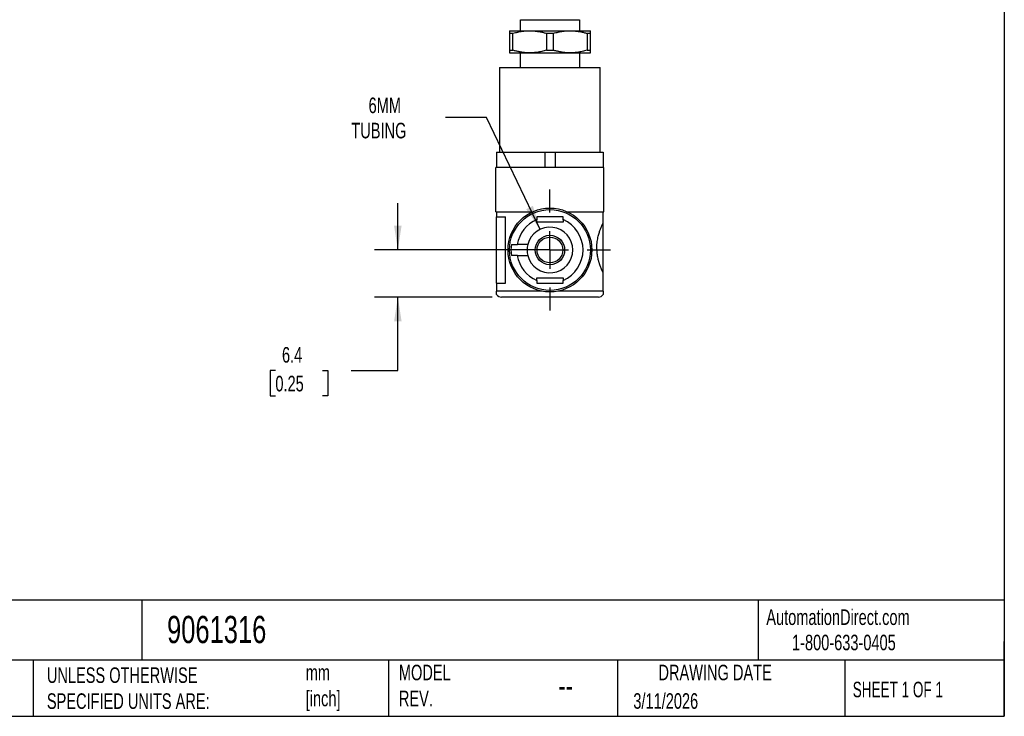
# Model space of a CAD drawing. Header units: millimetres. Extents: x 6 to 273, y 6 to 210.
# Tile 2 of 3: x 139 to 273, y 6 to 101. Entities that reach past the tile are written whole.
import ezdxf

# ---------------------------------------------------------------- set-up
doc = ezdxf.new("R2010")
doc.units = ezdxf.units.MM
doc.linetypes.add('SLD-Center', pattern=[19.05, 15.24, -1.27, 1.27, -1.27])
doc.linetypes.add('SLD-Solid', pattern=[0])
doc.layers.add('CENTER', color=40, linetype='SLD-Center')
doc.layers.add('DIMENSIONS', color=140, linetype='SLD-Solid', lineweight=25)
doc.layers.add('TEXT', color=140, linetype='SLD-Solid', lineweight=25)
doc.styles.add('SLDTEXTSTYLE0', font='TXT', dxfattribs={"width": 0.7})
doc.styles.add('SLDTEXTSTYLE1', font='TXT', dxfattribs={"width": 0.65})
doc.dimstyles.new('SLDDIMSTYLE2', dxfattribs={"dimtxt": 2.158008, "dimasz": 3.302, "dimexe": 0, "dimexo": 0.0625, "dimgap": 0.539502, "dimtad": 0, "dimtih": 1, "dimtoh": 1, "dimdec": 1, "dimrnd": 1e-09, "dimzin": 12, "dimdsep": 46, "dimtxsty": 'SLDTEXTSTYLE0', "dimsah": 1, "dimcen": 0.09, "dimadec": 0, "dimazin": 3, "dimtfac": 1, "dimtdec": 1, "dimtmove": 0, "dimatfit": 0, "dimfxl": 0, "dimfrac": 2, "dimtolj": 1, "dimtzin": 12, "dimarcsym": 0})
doc.dimstyles.new('SLDDIMSTYLE5', dxfattribs={"dimtxt": 2.158008, "dimasz": 3.302, "dimexe": 0, "dimexo": 0.0625, "dimgap": 0.539502, "dimtad": 0, "dimtih": 1, "dimtoh": 1, "dimdec": 1, "dimrnd": 1e-09, "dimzin": 12, "dimdsep": 46, "dimtxsty": 'SLDTEXTSTYLE0', "dimsah": 1, "dimcen": 0, "dimadec": 0, "dimazin": 3, "dimtfac": 1, "dimtdec": 1, "dimtofl": 0, "dimtmove": 0, "dimatfit": 3, "dimfxl": 0, "dimfrac": 2, "dimtolj": 1, "dimtzin": 12, "dimarcsym": 0})

# ---------------------------------------------------------------- blocks, each defined once
blk = doc.blocks.new('_D_5')
at = {"layer": 'DIMENSIONS'}
for p, q in [((190.59, 69.73), (190.59, 76.08)), ((210, 69.73), (187.42, 69.73)), ((203.4, 63.33), (187.42, 63.33)), ((190.59, 53.33), (190.59, 63.33)), ((173.94, 53.33), (173.21, 53.33)), ((173.21, 53.33), (173.21, 49.9)), ((180.35, 53.33), (181.08, 53.33)), ((181.08, 53.33), (181.08, 49.9)), ((184.24, 53.33), (190.59, 53.33)), ((173.21, 49.9), (173.94, 49.9)), ((181.08, 49.9), (180.35, 49.9))]:
    blk.add_line(p, q, dxfattribs=at)
for points in [[(190.59, 69.73), (191.1, 73.03), (190.08, 73.03)], [(190.59, 63.33), (190.08, 60.03), (191.1, 60.03)]]:
    blk.add_solid(points, dxfattribs=at)
at = {"layer": 'DIMENSIONS', "char_height": 2.117, "attachment_point": 1, "style": 'SLDTEXTSTYLE0'}
for s, insert in [('6.4', (174.84, 56.54)), ('0.25', (173.94, 52.63))]:
    blk.add_mtext(s, dxfattribs=dict(at, insert=insert))
blk = doc.blocks.new('_D_6')
at = {"layer": 'DIMENSIONS'}
for p, q in [((202.64, 87.72), (197.09, 87.72)), ((209.93, 72.52), (202.64, 87.72))]:
    blk.add_line(p, q, dxfattribs=at)
blk.add_solid([(209.93, 72.52), (208.96, 75.72), (208.05, 75.28)], dxfattribs=at)
at = {"layer": 'DIMENSIONS', "char_height": 2.117, "attachment_point": 1, "style": 'SLDTEXTSTYLE0'}
for s, insert in [('6MM', (186.61, 90.45)), ('TUBING', (184.27, 87.02))]:
    blk.add_mtext(s, dxfattribs=dict(at, insert=insert))
blk = doc.blocks.new('SW_CENTERMARKSYMBOL_2')
at = {"layer": 'CENTER', "color": 0}
for p, q in [((0, 5.08), (0, 8.24)), ((0, 0), (0, 2.54)), ((-5.08, 0), (-8.24, 0)), ((0, 0), (-2.54, 0)), ((0, 0), (0, -2.54)), ((0, 0), (2.54, 0)), ((5.08, 0), (8.24, 0)), ((0, -5.08), (0, -8.24))]:
    blk.add_line(p, q, dxfattribs=at)

msp = doc.modelspace()

# ---------------------------------------------------------------- linework, layer by layer
for p, q in [((207.27, 101.03), (215.27, 101.03)), ((207.27, 99.53), (207.27, 101.03)), ((215.27, 101.03), (215.27, 99.53)), ((205.77, 99.53), (208.52, 99.53)), ((205.77, 99.18), (206.24, 99.18)), ((205.77, 99.18), (205.77, 96.87)), ((206.24, 96.87), (206.24, 99.18)), ((208.52, 99.53), (214.02, 99.53)), ((210.81, 99.18), (211.74, 99.18)), ((210.81, 99.18), (210.81, 96.87)), ((211.74, 96.87), (211.74, 99.18)), ((214.02, 99.53), (216.77, 99.53)), ((216.31, 99.18), (216.31, 96.87)), ((216.31, 99.18), (216.77, 99.18)), ((216.77, 96.87), (216.77, 99.18)), ((205.77, 96.87), (206.24, 96.87)), ((205.77, 96.53), (208.52, 96.53)), ((207.27, 94.53), (207.27, 96.53)), ((208.52, 96.53), (214.02, 96.53)), ((210.81, 96.87), (211.74, 96.87)), ((214.02, 96.53), (216.77, 96.53)), ((215.27, 96.53), (215.27, 94.53)), ((216.31, 96.87), (216.77, 96.87)), ((204.42, 94.53), (204.42, 83.03)), ((204.42, 94.53), (218.12, 94.53)), ((218.12, 83.03), (218.12, 94.53)), ((204.02, 83.03), (204.02, 80.93)), ((204.02, 83.03), (210.58, 83.03)), ((210.58, 83.03), (210.58, 80.93)), ((210.58, 83.03), (211.97, 83.03)), ((211.97, 83.03), (211.97, 80.93)), ((211.97, 83.03), (218.52, 83.03)), ((218.52, 83.03), (218.52, 80.93)), ((218.62, 80.93), (203.92, 80.93)), ((203.92, 77.93), (203.92, 80.93)), ((218.62, 77.93), (218.62, 80.93)), ((203.92, 74.93), (203.92, 77.93)), ((218.62, 74.93), (218.62, 77.93)), ((203.92, 74.93), (208.94, 74.93)), ((204.02, 74.93), (204.02, 74.23)), ((204.02, 74.23), (205.22, 74.23)), ((204.02, 65.23), (204.02, 74.23)), ((205.22, 65.23), (205.22, 74.23)), ((209.47, 73.53), (209.47, 73.85)), ((213.07, 73.85), (213.07, 73.53)), ((213.61, 74.93), (218.62, 74.93)), ((218.52, 73.47), (218.52, 74.93)), ((213.07, 73.53), (209.47, 73.53)), ((218.52, 66.58), (218.52, 73.47)), ((208.27, 70.48), (206.84, 70.48)), ((206.84, 68.98), (208.27, 68.98)), ((209.47, 65.93), (213.07, 65.93)), ((209.47, 65.6), (209.47, 65.93)), ((213.07, 65.93), (213.07, 65.6)), ((218.52, 64.13), (218.52, 66.58)), ((204.02, 65.23), (204.02, 64.13)), ((204.02, 65.23), (205.22, 65.23)), ((210.21, 64.13), (204.02, 64.13)), ((217.87, 63.33), (204.67, 63.33)), ((218.52, 64.13), (212.34, 64.13))]:
    msp.add_line(p, q)
for radius in [5.7, 5.5, 2, 1.75]:
    msp.add_circle((211.27, 69.73), radius)
for centre, radius, start, end in [((211.27, 69.73), 4.5, 113.5782, 170.4059), ((211.27, 69.73), 4.5, 293.5782, 66.4218), ((211.27, 69.73), 3.1, 194.0008, 165.9992), ((211.27, 69.73), 5.3, 171.8648, 188.1352), ((211.27, 69.73), 3.1, 165.9992, 194.0008), ((211.27, 69.73), 4.5, 189.5941, 246.4218), ((204.67, 64.13), 0.8, 215.6411, 270), ((217.87, 64.13), 0.8, 270, 324.3358)]:
    msp.add_arc(centre, radius, start, end)
for points, knots in [([(205.77, 99.53), (205.77, 99.53), (205.77, 99.53), (205.77, 99.51), (205.77, 99.49), (205.77, 99.47), (205.77, 99.42), (205.78, 99.33), (205.77, 99.23), (205.77, 99.18)], [0, 0, 0, 0, 0.102525, 0.205295, 0.308235, 0.410886, 0.512733, 0.75143, 1, 1, 1, 1]), ([(206.24, 99.18), (206.35, 99.21), (206.57, 99.27), (206.9, 99.35), (207.22, 99.41), (207.54, 99.46), (207.87, 99.5), (208.2, 99.52), (208.42, 99.53), (208.52, 99.53)], [0, 0, 0, 0, 0.149432, 0.291368, 0.430725, 0.571889, 0.715158, 0.858481, 1, 1, 1, 1]), ([(208.52, 99.53), (208.6, 99.53), (208.76, 99.53), (209, 99.51), (209.24, 99.49), (209.48, 99.47), (209.72, 99.43), (210.02, 99.38), (210.38, 99.3), (210.67, 99.22), (210.81, 99.18)], [0, 0, 0, 0, 0.103596, 0.207255, 0.310236, 0.414002, 0.518119, 0.621869, 0.807971, 1, 1, 1, 1]), ([(211.74, 99.18), (211.85, 99.21), (212.07, 99.27), (212.39, 99.35), (212.72, 99.41), (213.04, 99.46), (213.37, 99.5), (213.7, 99.52), (213.92, 99.53), (214.02, 99.53)], [0, 0, 0, 0, 0.1494324, 0.291368, 0.4307252, 0.5718885, 0.7151577, 0.8584812, 1, 1, 1, 1]), ([(214.02, 99.53), (214.1, 99.53), (214.26, 99.53), (214.5, 99.51), (214.74, 99.49), (214.98, 99.47), (215.22, 99.43), (215.52, 99.38), (215.88, 99.3), (216.17, 99.22), (216.31, 99.18)], [0, 0, 0, 0, 0.103596, 0.207255, 0.310236, 0.414002, 0.518119, 0.621869, 0.807971, 1, 1, 1, 1]), ([(216.77, 99.18), (216.77, 99.21), (216.77, 99.27), (216.77, 99.35), (216.77, 99.41), (216.77, 99.46), (216.78, 99.5), (216.77, 99.52), (216.77, 99.53), (216.77, 99.53)], [0, 0, 0, 0, 0.148567, 0.289649, 0.428474, 0.569702, 0.713574, 0.857727, 1, 1, 1, 1]), ([(205.77, 96.87), (205.77, 96.84), (205.78, 96.78), (205.78, 96.71), (205.77, 96.64), (205.77, 96.59), (205.77, 96.56), (205.77, 96.53), (205.77, 96.53), (205.77, 96.53)], [0, 0, 0, 0, 0.148567, 0.289649, 0.428474, 0.569702, 0.713574, 0.857727, 1, 1, 1, 1]), ([(208.52, 96.53), (208.44, 96.53), (208.28, 96.53), (208.05, 96.54), (207.81, 96.56), (207.57, 96.59), (207.33, 96.63), (207.03, 96.68), (206.67, 96.76), (206.38, 96.84), (206.24, 96.87)], [0, 0, 0, 0, 0.103596, 0.207255, 0.310236, 0.414002, 0.518119, 0.621869, 0.807971, 1, 1, 1, 1]), ([(210.81, 96.87), (210.7, 96.84), (210.48, 96.78), (210.15, 96.71), (209.83, 96.64), (209.51, 96.59), (209.18, 96.56), (208.85, 96.53), (208.63, 96.53), (208.52, 96.53)], [0, 0, 0, 0, 0.149432, 0.291368, 0.430725, 0.571889, 0.715158, 0.858481, 1, 1, 1, 1]), ([(214.02, 96.53), (213.94, 96.53), (213.79, 96.53), (213.55, 96.54), (213.31, 96.56), (213.07, 96.59), (212.83, 96.63), (212.53, 96.68), (212.17, 96.76), (211.88, 96.84), (211.74, 96.87)], [0, 0, 0, 0, 0.103596, 0.207255, 0.310236, 0.414002, 0.518119, 0.621869, 0.807971, 1, 1, 1, 1]), ([(216.31, 96.87), (216.2, 96.84), (215.98, 96.78), (215.65, 96.71), (215.33, 96.64), (215.01, 96.59), (214.68, 96.56), (214.35, 96.53), (214.13, 96.53), (214.02, 96.53)], [0, 0, 0, 0, 0.149432, 0.291368, 0.430725, 0.571889, 0.715158, 0.858481, 1, 1, 1, 1]), ([(216.77, 96.53), (216.77, 96.53), (216.77, 96.53), (216.77, 96.54), (216.77, 96.56), (216.77, 96.59), (216.77, 96.64), (216.77, 96.72), (216.77, 96.82), (216.77, 96.87)], [0, 0, 0, 0, 0.102525, 0.205295, 0.308235, 0.410886, 0.512733, 0.75143, 1, 1, 1, 1]), ([(213.07, 74.23), (212.85, 74.23), (212.63, 74.23), (212.22, 74.23), (212.03, 74.23), (211.65, 74.23), (211.46, 74.23), (210.97, 74.23), (210.67, 74.23), (210.22, 74.23), (210.07, 74.23), (209.85, 74.23), (209.77, 74.23), (209.66, 74.23), (209.62, 74.23), (209.55, 74.23), (209.51, 74.23), (209.47, 74.23)], [12.56776, 12.56776, 12.56776, 12.56776, 13.24698, 13.24698, 13.814426, 13.814426, 14.381873, 14.381873, 15.282373, 15.282373, 15.732623, 15.732623, 15.957748, 15.957748, 16.070311, 16.070311, 16.182873, 16.182873, 16.182873, 16.182873]), ([(209.47, 74.23), (209.47, 74.17), (209.47, 74.1), (209.47, 73.98), (209.47, 73.92), (209.47, 73.85)], [1.4486776, 1.4486776, 1.4486776, 1.4486776, 1.6418328, 1.6418328, 1.8296216, 1.8296216, 1.8296216, 1.8296216]), ([(213.07, 73.85), (213.07, 73.87), (213.07, 73.9), (213.07, 73.94), (213.07, 73.96), (213.07, 74.07), (213.07, 74.15), (213.07, 74.23)], [1.8645079, 1.8645079, 1.8645079, 1.8645079, 1.929624, 1.929624, 1.9947401, 1.9947401, 2.2461605, 2.2461605, 2.2461605, 2.2461605]), ([(218.52, 66.58), (218.51, 66.61), (218.49, 66.66), (218.45, 66.75), (218.41, 66.84), (218.36, 66.94), (218.32, 67.04), (218.27, 67.16), (218.22, 67.28), (218.17, 67.41), (218.12, 67.54), (218.07, 67.68), (218.02, 67.82), (217.98, 67.97), (217.93, 68.13), (217.85, 68.43), (217.74, 68.89), (217.66, 69.58), (217.64, 70.31), (217.72, 71.07), (217.87, 71.72), (218.03, 72.26), (218.16, 72.64), (218.28, 72.92), (218.37, 73.14), (218.45, 73.32), (218.5, 73.42), (218.52, 73.47)], [0, 0, 0, 0, 0.021234, 0.042355, 0.063408, 0.084441, 0.105496, 0.126619, 0.147852, 0.169088, 0.190217, 0.21128, 0.232319, 0.253382, 0.274514, 0.295765, 0.371137, 0.446514, 0.531705, 0.617284, 0.702744, 0.769753, 0.836745, 0.877724, 0.918379, 0.959028, 1, 1, 1, 1]), ([(206.03, 70.48), (206.04, 70.48), (206.08, 70.48), (206.13, 70.48), (206.21, 70.48), (206.33, 70.48), (206.49, 70.48), (206.66, 70.48), (206.78, 70.48), (206.84, 70.48)], [0, 0, 0, 0, 0.084224, 0.16847, 0.25252, 0.435669, 0.618593, 0.809009, 1, 1, 1, 1]), ([(206.84, 68.98), (206.81, 68.98), (206.74, 68.98), (206.65, 68.98), (206.55, 68.98), (206.46, 68.98), (206.37, 68.98), (206.28, 68.98), (206.19, 68.98), (206.1, 68.98), (206.05, 68.98), (206.03, 68.98)], [0, 0, 0, 0, 0.102567, 0.20506, 0.30739, 0.409718, 0.512233, 0.629971, 0.747702, 0.873997, 1, 1, 1, 1]), ([(209.47, 65.6), (209.47, 65.58), (209.47, 65.56), (209.47, 65.52), (209.47, 65.5), (209.47, 65.39), (209.47, 65.31), (209.47, 65.23)], [1.8645079, 1.8645079, 1.8645079, 1.8645079, 1.929624, 1.929624, 1.9947401, 1.9947401, 2.2461605, 2.2461605, 2.2461605, 2.2461605]), ([(213.07, 65.23), (213.07, 65.29), (213.07, 65.35), (213.07, 65.48), (213.07, 65.54), (213.07, 65.6)], [1.4486776, 1.4486776, 1.4486776, 1.4486776, 1.6418328, 1.6418328, 1.8296216, 1.8296216, 1.8296216, 1.8296216]), ([(209.47, 65.23), (209.7, 65.23), (209.92, 65.23), (210.33, 65.23), (210.52, 65.23), (210.9, 65.23), (211.09, 65.23), (211.57, 65.23), (211.88, 65.23), (212.33, 65.23), (212.48, 65.23), (212.7, 65.23), (212.78, 65.23), (212.89, 65.23), (212.92, 65.23), (213, 65.23), (213.04, 65.23), (213.07, 65.23)], [12.56776, 12.56776, 12.56776, 12.56776, 13.24698, 13.24698, 13.814426, 13.814426, 14.381873, 14.381873, 15.282373, 15.282373, 15.732623, 15.732623, 15.957748, 15.957748, 16.070311, 16.070311, 16.182873, 16.182873, 16.182873, 16.182873]), ([(204.02, 63.66), (204.02, 63.66), (204.02, 63.64), (204.02, 63.7), (204.02, 63.81), (204.02, 63.93), (204.02, 64.01), (204.02, 64.08), (204.02, 64.11), (204.02, 64.13)], [0, 0, 0, 0, 0.0016883, 0.4996222, 0.7476811, 0.8734728, 0.9366774, 0.9684024, 1, 1, 1, 1]), ([(218.52, 64.13), (218.52, 64.11), (218.52, 64.08), (218.52, 64.01), (218.52, 63.93), (218.52, 63.81), (218.52, 63.69), (218.52, 63.67), (218.52, 63.66)], [0, 0, 0, 0, 0.031769, 0.06354, 0.126798, 0.252705, 0.503361, 1, 1, 1, 1])]:
    msp.add_open_spline(points, degree=3, knots=knots)
at = {"layer": 'TEXT'}
for p, q in [((273.05, 209.55), (273.05, 6.35)), ((273.05, 22.13), (6.35, 22.13)), ((155.76, 22.13), (155.76, 13.97)), ((239.58, 22.13), (239.58, 13.97)), ((273.05, 6.35), (273.05, 16.51)), ((273.05, 13.97), (6.35, 13.97)), ((141, 13.97), (141, 6.35)), ((189.3, 13.97), (189.3, 6.35)), ((220.47, 13.97), (220.47, 6.35)), ((251.35, 13.97), (251.35, 6.35)), ((6.35, 6.35), (273.05, 6.35))]:
    msp.add_line(p, q, dxfattribs=at)

# ---------------------------------------------------------------- block references
at = {"layer": 'CENTER'}
msp.add_blockref('SW_CENTERMARKSYMBOL_2', (211.27, 69.73), dxfattribs=at)

# ---------------------------------------------------------------- texts
at = {"layer": 'TEXT'}
for s, insert, char_height, attachment_point, style in [('AutomationDirect.com', (240.69, 20.88), 2.1167, 1, 'SLDTEXTSTYLE0'), ('9061316', (159.21, 20), 3.704, 1, 'SLDTEXTSTYLE0'), ('1-800-633-0405', (244.19, 17.44), 2.1167, 1, 'SLDTEXTSTYLE0'), ('MODEL ^JREV.', (190.73, 13.36), 2.1167, 1, 'SLDTEXTSTYLE0'), ('DRAWING DATE', (233.73, 13.36), 2.1167, 2, 'SLDTEXTSTYLE0'), ('UNLESS OTHERWISE ^JSPECIFIED UNITS ARE:', (142.87, 13), 2.1167, 1, 'SLDTEXTSTYLE0'), ('mm^J[inch]', (178.06, 13.36), 2.117, 1, 'SLDTEXTSTYLE0'), ('SHEET 1 OF 1', (252.44, 11.05), 2.1167, 1, 'SLDTEXTSTYLE1'), ('--', (212.43, 12.08), 3.175, 1, 'SLDTEXTSTYLE0'), ('3/11/2026', (222.61, 9.49), 2.117, 1, 'SLDTEXTSTYLE0')]:
    msp.add_mtext(s, dxfattribs=dict(at, insert=insert, char_height=char_height, attachment_point=attachment_point, style=style))

# ---------------------------------------------------------------- dimensions: what is measured, and where the dimension line sits
at = {"layer": 'DIMENSIONS'}
dim = msp.add_radius_dim(center=(211.27, 69.73), mpoint=(209.93, 72.52), text='6MM\\PTUBING', dimstyle='SLDDIMSTYLE5', override={"dimpost": '<>'}, dxfattribs=at)
dim.commit()
dim.dimension.update_dxf_attribs({"geometry": '_D_6', "text_midpoint": (189.88, 87.72), "dimtype": 164})
dim = msp.add_linear_dim(base=(190.59, 69.73), p1=(204.67, 63.33), p2=(211.27, 69.73), angle=90, dimstyle='SLDDIMSTYLE2', dxfattribs=at)
dim.commit()
dim.dimension.update_dxf_attribs({"geometry": '_D_5', "text_midpoint": (190.59, 53.33), "dimtype": 160})

doc.saveas('drawing.dxf')
